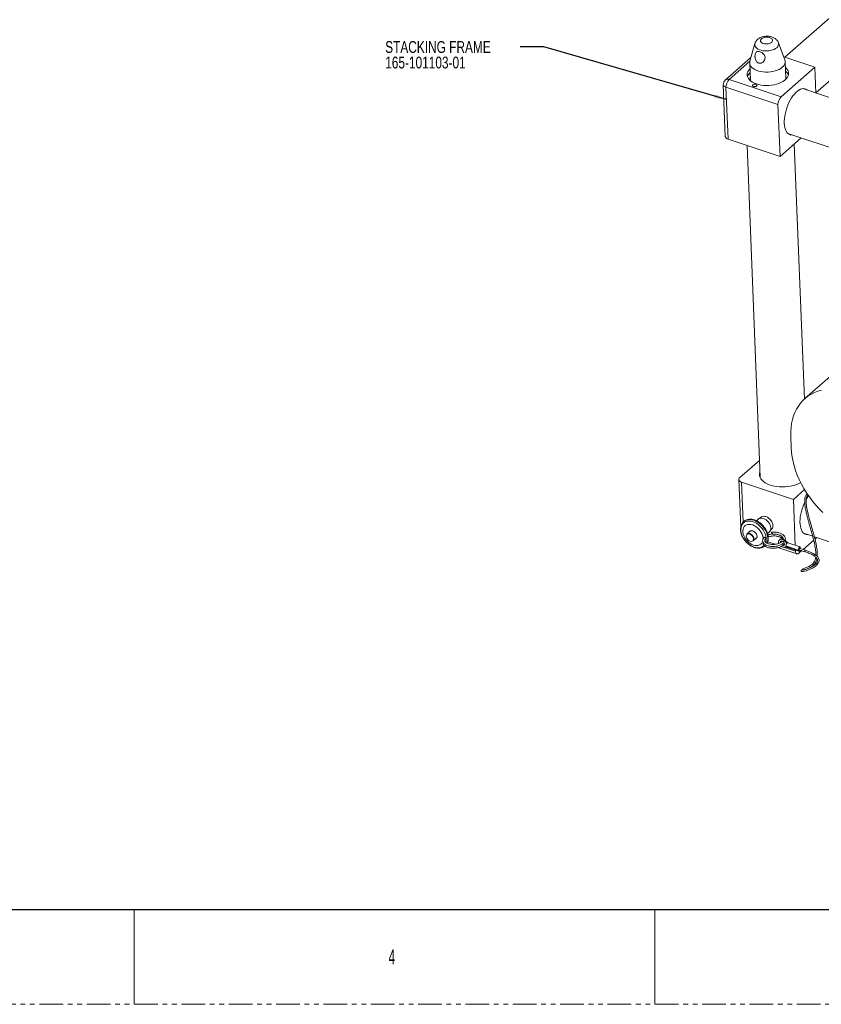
# Model space of a CAD drawing. Header units: millimetres. Extents: x 0 to 1118, y 0 to 864.
# Tile 8 of 26: x 528 to 743, y 0 to 264. Entities that reach past the tile are written whole.
import ezdxf

# ---------------------------------------------------------------- set-up
doc = ezdxf.new("R2010")
doc.units = ezdxf.units.MM
doc.linetypes.add('PHANTOM', pattern=[12.7, 6.35, -1.27, 1.27, -1.27, 1.27, -1.27])
doc.styles.add('SLDTEXTSTYLE0', font='TXT', dxfattribs={"width": 0.6})
doc.styles.add('SLDTEXTSTYLE1', font='TXT', dxfattribs={"width": 0.75})
doc.dimstyles.new('SLDDIMSTYLE4', dxfattribs={"dimtxt": 0.18, "dimasz": 3.302, "dimexe": 0, "dimexo": 0.0625, "dimgap": 0, "dimtad": 0, "dimtih": 1, "dimtoh": 1, "dimdec": 0, "dimrnd": 1e-09, "dimzin": 0, "dimdsep": 46, "dimtxsty": 'Standard', "dimsah": 1, "dimcen": 0.09, "dimadec": 0, "dimazin": 0, "dimtfac": 3.302, "dimtdec": 0, "dimtofl": 0, "dimtmove": 0, "dimatfit": 3, "dimfxl": 1, "dimfrac": 2, "dimtolj": 1, "dimtzin": 0, "dimarcsym": 0})

# ---------------------------------------------------------------- blocks, each defined once
blk = doc.blocks.new('SW_NOTE_32')
at = {"color": 0, "linetype": 'Continuous', "lineweight": 0, "char_height": 3.175, "attachment_point": 1, "style": 'SLDTEXTSTYLE1'}
for s, insert in [('STACKING FRAME', (-36.24, 1.55)), ('165-101103-01', (-36.24, -2.62))]:
    blk.add_mtext(s, dxfattribs=dict(at, insert=insert))

msp = doc.modelspace()

# ---------------------------------------------------------------- linework, layer by layer
at = {"color": 7, "linetype": 'Continuous', "lineweight": 15}
for p, q in [((870.7512, 374.4039), (733.3182, 254.1767)), ((741.7007, 244.6359), (879.1132, 364.8453)), ((725.3303, 257.8018), (723.9868, 253.066)), ((733.3533, 253.4336), (731.6427, 258.0496)), ((724.2651, 254.0471), (717.3921, 248.0345)), ((741.4323, 251.472), (733.0441, 254.268)), ((723.9295, 252.5966), (724.1098, 248.0042)), ((741.4323, 251.472), (732.334, 243.5128)), ((733.6275, 248.3778), (733.4472, 252.9702)), ((741.7039, 244.5533), (741.4323, 251.472)), ((716.8511, 246.7774), (717.3959, 232.8968)), ((724.989, 246.2777), (724.9643, 246.2609)), ((725.6137, 246.2864), (725.5878, 246.3012)), ((872.2317, 201.0452), (738.1996, 245.7214)), ((738.2663, 245.6991), (738.2374, 245.7237)), ((731.5191, 241.432), (732.064, 227.5514)), ((734.1836, 233.673), (868.2436, 188.9876)), ((734.2125, 233.6485), (734.2503, 233.6508)), ((732.064, 227.5514), (718.1154, 232.2008)), ((723.2081, 230.5032), (726.7031, 141.4676)), ((732.064, 227.5514), (737.7159, 232.4957)), ((738.5905, 162.4171), (735.9019, 230.9088)), ((774.9518, 194.2289), (738.7428, 162.5531)), ((734.9678, 152.548), (735.0986, 149.2158)), ((726.527, 145.9521), (721.2667, 141.3504)), ((721.0093, 140.8451), (721.5126, 128.0232)), ((721.7288, 140.1491), (735.6774, 135.4997)), ((726.6899, 141.8023), (726.6444, 141.6329)), ((738.6607, 138.1095), (735.6774, 135.4997)), ((735.6774, 135.4997), (736.1616, 123.1638)), ((722.377, 129.5884), (722.312, 129.5316)), ((726.1667, 130.1775), (725.713, 129.7806)), ((727.0751, 130.7785), (726.292, 130.2721)), ((728.988, 130.501), (728.9787, 130.5077)), ((729.8729, 129.4855), (729.8675, 129.4957)), ((724.0687, 126.9638), (723.217, 126.2187)), ((723.9394, 126.8507), (724.0363, 126.976)), ((724.0363, 126.976), (724.1186, 127.0446)), ((729.2822, 126.8541), (729.8882, 127.5628)), ((723.1889, 126.1925), (723.217, 126.2187)), ((724.8559, 124.3452), (725.7076, 125.0903)), ((727.5441, 124.8703), (727.5182, 124.9026)), ((728.7181, 126.3455), (729.1718, 126.7424)), ((732.0766, 124.7946), (731.8945, 124.6354)), ((733.9208, 123.7309), (733.1528, 124.4234)), ((734.1733, 123.8266), (733.3348, 124.5827)), ((741.0948, 124.5137), (738.2701, 122.0427)), ((738.3938, 126.4182), (740.8268, 125.6073)), ((738.4604, 126.396), (738.4226, 126.3937)), ((741.2772, 125.4572), (869.5426, 82.7032)), ((741.926, 125.2409), (741.4336, 124.8101)), ((731.5213, 122.5599), (736.5871, 120.8713)), ((733.2198, 122.7165), (733.6719, 122.835)), ((733.6471, 123.0025), (736.9695, 121.8951)), ((733.6825, 122.9907), (733.6488, 122.9612)), ((736.9711, 121.8537), (733.6488, 122.9612)), ((733.7845, 122.7012), (737.1068, 121.5938)), ((737.4833, 122.7233), (734.161, 123.8307)), ((736.2115, 121.8922), (736.2222, 121.619)), ((736.9695, 121.8951), (737.1323, 122.0375)), ((737.1339, 121.9962), (736.9711, 121.8537)), ((737.1339, 121.9962), (737.0985, 122.008)), ((737.9239, 121.7398), (737.141, 121.0549)), ((737.2323, 121.9703), (738.7477, 121.4651)), ((738.8732, 121.8417), (737.3578, 122.3468)), ((737.5139, 122.2948), (737.4973, 122.7177))]:
    msp.add_line(p, q, dxfattribs=at)
at = {"color": 9, "linetype": 'Continuous', "lineweight": 0}
for p, q in [((723.9854, 253.0611), (718.3854, 248.1622)), ((731.5191, 241.432), (717.5705, 246.0814)), ((717.5705, 246.0814), (718.1154, 232.2008)), ((718.3854, 248.1622), (732.334, 243.5128)), ((721.7288, 140.1491), (722.1522, 129.3629)), ((733.1528, 124.4234), (733.3348, 124.5827)), ((728.7627, 124.1055), (730.7418, 123.4458)), ((732.3911, 122.896), (732.4343, 122.8816)), ((732.9974, 122.694), (736.2222, 121.619))]:
    msp.add_line(p, q, dxfattribs=at)
at = {"color": 7, "linetype": 'Continuous', "lineweight": 30}
msp.add_line((12.7, 25.4), (1104.9, 25.4), dxfattribs=at)
at = {"color": 7, "linetype": 'Continuous', "lineweight": 0}
for p, q in [((558.8, 25.4), (558.8, 0)), ((698.5, 25.4), (698.5, 0))]:
    msp.add_line(p, q, dxfattribs=at)
at = {"color": 7, "linetype": 'PHANTOM', "lineweight": 0}
msp.add_line((0, 0), (1117.6, 0), dxfattribs=at)
at = {"color": 9, "linetype": 'Continuous', "lineweight": 0, "flags": 128}
for points in [[(729.8323, 258.1571), (730.0018, 258.3501), (730.0882, 258.5573), (730.0867, 258.7677), (729.9975, 258.9698), (729.8255, 259.1527), (729.5797, 259.3067), (729.2736, 259.4233), (728.9236, 259.4964), (728.5485, 259.5219), (728.1687, 259.4985), (727.8045, 259.4275), (727.4757, 259.3126), (727.1999, 259.1601), (726.992, 258.9782), (726.8632, 258.7768), (726.8204, 258.5665), (726.866, 258.3589), (726.9975, 258.1651), (727.2079, 257.9955), (727.4857, 257.8593), (727.816, 257.7638), (728.181, 257.7141), (728.561, 257.7131), (728.9355, 257.7606), (729.2844, 257.8542), (729.5888, 257.9888), (729.8323, 258.1571)], [(731.6427, 258.0496), (731.6956, 257.8463), (731.696, 257.5534), (731.6091, 257.2621), (731.4375, 256.9803), (731.1857, 256.7158), (730.8606, 256.4756), (730.471, 256.2665), (730.0277, 256.094), (729.5427, 255.9629), (729.0292, 255.8768), (728.5012, 255.838), (727.9732, 255.8476), (727.4595, 255.9053), (726.9742, 256.0095), (726.5304, 256.1574), (726.1404, 256.345), (725.8146, 256.5671), (725.5621, 256.8177), (725.3897, 257.0899), (725.3021, 257.3764), (725.3018, 257.6693), (725.3303, 257.8018)], [(724.8287, 129.4844), (724.3221, 129.6158), (723.8297, 129.6686), (723.3627, 129.6415), (722.9313, 129.535), (722.5453, 129.3516), (722.2133, 129.0954), (721.9427, 128.7722), (721.7396, 128.389), (721.6084, 127.9545), (721.5521, 127.4784), (721.572, 126.9713), (721.6676, 126.4446), (721.8369, 125.9099), (722.0759, 125.3794), (722.3794, 124.8647), (722.7406, 124.3775), (723.1514, 123.9285), (723.6026, 123.5279), (724.0842, 123.1845), (724.5855, 122.9061), (725.0951, 122.6988), (725.6018, 122.5673), (726.0941, 122.5146), (726.5612, 122.5417), (726.9925, 122.6482), (727.3785, 122.8315), (727.7105, 123.0877), (727.8058, 123.186)], [(722.3092, 129.5292), (722.3309, 129.5479), (722.6826, 129.7901), (723.0849, 129.9607), (723.5295, 130.0562), (724.0075, 130.0745), (724.509, 130.0154), (725.0238, 129.88), (725.5416, 129.6712), (726.0517, 129.3931), (726.5438, 129.0514), (727.0078, 128.6531), (727.4343, 128.2063), (727.8146, 127.7201), (728.141, 127.2043), (728.4068, 126.6695), (728.6067, 126.1266), (728.7365, 125.5865), (728.7935, 125.0604), (728.7768, 124.5589), (728.6865, 124.0923), (728.564, 123.7538)], [(728.5954, 123.7388), (728.7515, 124.1491), (728.8418, 124.6158), (728.8585, 125.1173), (728.8014, 125.6434), (728.6716, 126.1834), (728.4718, 126.7263), (728.206, 127.2611), (727.8796, 127.7769), (727.4993, 128.2631), (727.0727, 128.71), (726.6087, 129.1083), (726.1167, 129.4499), (725.6066, 129.728), (725.0888, 129.9369), (724.5739, 130.0722), (724.0724, 130.1313), (723.5945, 130.113), (723.1499, 130.0176), (722.7476, 129.847), (722.4063, 129.6136)], [(728.2503, 123.9771), (728.3155, 124.2287), (728.3717, 124.7048), (728.3518, 125.2119), (728.2562, 125.7386), (728.087, 126.2732), (727.8479, 126.8038), (727.5445, 127.3185), (727.1833, 127.8057), (726.7725, 128.2547), (726.3212, 128.6553), (725.8396, 128.9987), (725.3384, 129.2771), (724.8287, 129.4844)], [(723.2018, 126.0773), (723.0755, 125.8858), (723.0228, 125.6416), (723.048, 125.3646), (723.1492, 125.0772), (723.3179, 124.8028), (723.5407, 124.5634), (723.7994, 124.3786), (724.0731, 124.2633), (724.3397, 124.2269), (724.5774, 124.2722), (724.7671, 124.3956), (724.8934, 124.5872), (724.9461, 124.8314), (724.9209, 125.1084), (724.8198, 125.3957), (724.651, 125.6702), (724.4282, 125.9095), (724.1695, 126.0943), (723.8958, 126.2097), (723.6292, 126.2461), (723.3915, 126.2008), (723.2018, 126.0773)], [(723.217, 126.2187), (723.3842, 126.3221), (723.6279, 126.3745), (723.9018, 126.3459), (724.1858, 126.2384), (724.4587, 126.06), (724.7002, 125.8239), (724.8926, 125.5475), (725.0214, 125.2515), (725.0772, 124.9578), (725.0558, 124.688), (724.9588, 124.4624), (724.8559, 124.3452)]]:
    msp.add_lwpolyline(points, dxfattribs=at)
at = {"color": 7, "linetype": 'Continuous', "lineweight": 15, "flags": 128}
for points in [[(723.9894, 251.0719), (723.9621, 251.0448), (723.6563, 250.6885), (723.4318, 250.316), (723.2921, 249.9331), (723.2394, 249.546), (723.2746, 249.1606), (723.3972, 248.7831), (723.6051, 248.4194), (723.8951, 248.0752), (724.2626, 247.7561), (724.7019, 247.4669), (725.2059, 247.2124), (725.7669, 246.9964)], [(723.9868, 253.066), (723.9308, 252.7368), (723.9546, 252.3785), (724.0666, 252.0278), (724.2647, 251.6912), (724.5452, 251.3749), (724.9029, 251.0848), (725.3311, 250.8264), (725.8219, 250.6044), (726.366, 250.423), (726.9534, 250.2856), (727.5731, 250.1948), (728.2136, 250.1521), (728.863, 250.1585), (729.509, 250.2137), (730.1398, 250.3168), (730.7436, 250.4659), (731.3091, 250.6581), (731.8257, 250.89), (732.2839, 251.1571), (732.6752, 251.4545), (732.9921, 251.7766), (733.2289, 252.1175), (733.3812, 252.4708), (733.4459, 252.8299), (733.4221, 253.1882), (733.3533, 253.4336)], [(725.7669, 246.9964), (726.3758, 246.8224), (727.0231, 246.6932), (727.6986, 246.6107), (728.3917, 246.5764), (729.0914, 246.5906), (729.7867, 246.6533), (730.4665, 246.7633), (731.1203, 246.9191), (731.7377, 247.118), (732.3089, 247.357), (732.8249, 247.6324), (733.2776, 247.9397), (733.6599, 248.2741), (733.9657, 248.6304), (734.1902, 249.0029), (734.3299, 249.3857), (734.3826, 249.7729), (734.3474, 250.1583), (734.2248, 250.5358), (734.0169, 250.8995), (733.7269, 251.2436), (733.5071, 251.4455)], [(725.8007, 246.3939), (725.8914, 246.5214), (725.8887, 246.6561), (725.793, 246.7774), (725.6187, 246.8668), (725.3925, 246.9108), (725.1488, 246.9027), (724.9247, 246.8436), (724.7543, 246.7427), (724.6635, 246.6152), (724.6662, 246.4805), (724.762, 246.3592), (724.9362, 246.2697), (725.1624, 246.2257), (725.4061, 246.2339), (725.6302, 246.2929), (725.8007, 246.3939)], [(739.3127, 245.3503), (739.0191, 245.5541), (738.6885, 245.6817), (738.3316, 245.7259), (737.9534, 245.686), (737.5589, 245.5626), (737.1533, 245.3574), (736.7423, 245.0732), (736.3314, 244.7137), (735.9262, 244.2839), (735.532, 243.7895), (735.1543, 243.2373), (734.7981, 242.6347), (734.4683, 241.9899), (734.1694, 241.3116), (733.9053, 240.6089), (733.6796, 239.8914), (733.4955, 239.1688), (733.3553, 238.4507), (733.2611, 237.7471), (733.2139, 237.0673), (733.2146, 236.4205), (733.2631, 235.8156), (733.3587, 235.2606), (733.5001, 234.7632), (733.6854, 234.3299), (733.9122, 233.9668), (734.1773, 233.6786), (734.4772, 233.4693), (734.8078, 233.3417), (735.1646, 233.2975), (735.2967, 233.302)], [(743.2116, 164.8411), (742.2528, 164.5606), (741.3385, 164.2033), (740.4726, 163.7709), (739.6589, 163.2652), (738.9008, 162.6884), (738.2016, 162.0429), (737.5643, 161.3316), (736.9916, 160.5573), (736.4859, 159.7235), (736.0495, 158.8338), (735.6842, 157.8919), (735.3915, 156.9019), (735.1728, 155.8679), (735.0289, 154.7946), (734.9604, 153.6863), (734.9678, 152.548)], [(735.0986, 149.2158), (735.1816, 148.0522), (735.34, 146.8684), (735.5731, 145.6693), (735.8799, 144.4602), (736.2591, 143.2462), (736.709, 142.0326), (737.2278, 140.8245), (737.8132, 139.627), (738.4627, 138.4454), (739.1735, 137.2846), (739.9426, 136.1497), (740.7666, 135.0456), (741.6421, 133.9768), (742.5654, 132.9481), (743.5323, 131.9638)], [(726.649, 142.8436), (726.5943, 142.631), (726.5534, 142.2147), (726.6, 141.8009), (726.7334, 141.3954), (726.9519, 141.0034), (727.2524, 140.6305), (727.631, 140.2815), (728.0824, 139.9612), (728.6006, 139.674), (729.1786, 139.4237), (729.8086, 139.2137), (730.482, 139.0469), (731.1898, 138.9255), (731.9223, 138.8511), (732.6697, 138.8248), (733.4218, 138.8469), (734.1685, 138.9171), (734.8997, 139.0344), (735.6055, 139.1974), (736.2763, 139.4037), (736.9032, 139.6506), (737.4775, 139.9347), (737.6163, 140.0137)], [(721.2667, 141.3504), (721.1231, 141.1939), (721.0361, 141.0264), (721.0091, 140.8544), (721.043, 140.6844), (721.1366, 140.523), (721.2862, 140.3763), (721.4862, 140.2501), (721.7288, 140.1491)], [(739.5068, 126.0472), (739.1934, 126.0543), (738.8491, 126.1403), (738.5333, 126.3091), (738.2504, 126.5582), (738.004, 126.8845), (737.7976, 127.2833), (737.6339, 127.7495), (737.5152, 128.2766), (737.4431, 128.8575), (737.4185, 129.4844), (737.4417, 130.1488), (737.5125, 130.8417), (737.63, 131.5538), (737.7924, 132.2753), (737.9976, 132.9966), (738.2429, 133.7079), (738.5249, 134.3996), (738.682, 134.7426)], [(722.4063, 129.6136), (722.3959, 129.6047), (722.377, 129.5884)], [(729.1718, 126.7424), (729.2991, 126.8743), (729.4627, 127.1442), (729.5574, 127.4646), (729.5796, 127.8232), (729.5283, 128.2063), (729.4056, 128.5992), (729.2162, 128.9867), (728.9673, 129.3539), (728.6685, 129.6868), (728.3313, 129.9726), (727.9687, 130.2002), (727.5946, 130.361), (727.2234, 130.4487), (726.8692, 130.46), (726.5459, 130.3944), (726.2657, 130.2545), (726.1667, 130.1775)], [(729.8882, 127.5628), (730.0153, 127.7481), (730.1283, 128.0454), (730.1693, 128.3847), (730.1367, 128.7523), (730.0318, 129.133), (729.8589, 129.5113), (729.6251, 129.8717), (729.3399, 130.1994), (729.015, 130.481), (728.6638, 130.705), (728.3005, 130.8622)], [(727.5022, 125.1939), (727.422, 125.6607), (727.269, 126.1354), (727.0473, 126.6049), (726.7631, 127.0561), (726.4244, 127.4766), (726.0405, 127.8546), (725.6221, 128.1796), (725.1808, 128.4427), (724.7288, 128.6365), (724.2787, 128.7557), (723.843, 128.7969), (723.4338, 128.759), (723.0625, 128.643), (722.7393, 128.4523), (722.4732, 128.1919), (722.2717, 127.8693), (722.1402, 127.4933), (722.0825, 127.0744), (722.1002, 126.6242), (722.1927, 126.1552), (722.3576, 125.6805), (722.5901, 125.2131), (722.884, 124.7662), (723.2309, 124.352), (723.6213, 123.9821), (724.0444, 123.6668), (724.4884, 123.4148), (724.9409, 123.2331), (725.3894, 123.1268), (725.8215, 123.0987), (726.2252, 123.1498), (726.5892, 123.2785), (726.9035, 123.4813), (727.1592, 123.7525), (727.3495, 124.0847), (727.4401, 124.3463)], [(723.7296, 126.6672), (723.8086, 126.8251), (723.9769, 126.996), (724.2012, 127.0955), (724.4661, 127.1167), (724.7535, 127.0583), (725.0439, 126.9241), (725.3175, 126.7234), (725.5556, 126.4698), (725.7421, 126.1806), (725.8641, 125.8755), (725.9134, 125.5753), (725.8867, 125.3005), (725.7857, 125.0697), (725.6173, 124.8988), (725.393, 124.7993), (725.3686, 124.7937)], [(725.183, 126.8321), (725.0554, 126.916), (724.7719, 127.047), (724.4913, 127.1041), (724.2327, 127.0833), (724.0138, 126.9862), (723.8494, 126.8194), (723.7974, 126.7265)], [(724.0048, 126.9799), (723.9404, 126.899), (723.8884, 126.8061)], [(724.3498, 127.1027), (724.2359, 127.0671), (724.0687, 126.9638)], [(725.4363, 124.853), (725.6151, 124.9389), (725.7795, 125.1058), (725.8781, 125.331), (725.9042, 125.5993), (725.856, 125.8924), (725.7369, 126.1902), (725.7252, 126.2123)], [(725.5273, 124.9326), (725.7061, 125.0186), (725.7151, 125.0249)], [(725.7944, 125.129), (725.6817, 125.0326), (725.5784, 124.9772)], [(725.7076, 125.0903), (725.8105, 125.2074), (725.8827, 125.3505)], [(729.8839, 126.1769), (729.905, 126.1379), (729.9215, 126.1398), (729.9309, 126.1824), (729.9317, 126.2592), (729.9239, 126.3585), (729.9087, 126.4652), (729.8883, 126.5631), (729.8658, 126.6371), (729.8448, 126.6762), (729.8283, 126.6743), (729.8189, 126.6316), (729.818, 126.5548), (729.8258, 126.4555), (729.8411, 126.3488), (729.8615, 126.251), (729.8839, 126.1769)], [(733.1528, 124.4234), (732.8911, 124.6159), (732.6128, 124.7397), (732.3396, 124.7851), (732.093, 124.7487), (731.8922, 124.6333), (731.7529, 124.4479), (731.6861, 124.207), (731.697, 123.9295), (731.7621, 123.6935)], [(733.3348, 124.5827), (733.0731, 124.7751), (732.7948, 124.8989), (732.5216, 124.9444), (732.275, 124.908), (732.0766, 124.7946)], [(733.254, 123.5474), (733.207, 123.7673), (733.0887, 123.9833), (732.9149, 124.1664), (732.7092, 124.2918), (732.4994, 124.3426), (732.3137, 124.3119), (732.1773, 124.2039), (732.1086, 124.0331), (732.1111, 123.8531)], [(733.2071, 123.3186), (733.1372, 123.3003), (732.9784, 123.3018)], [(734.161, 123.8307), (734.0958, 123.8361), (734.0069, 123.8018), (733.9153, 123.7252), (733.8283, 123.6121), (733.7527, 123.4716), (733.6945, 123.3149), (733.6584, 123.1543), (733.6471, 123.0025)], [(733.6488, 122.9612), (733.6708, 122.8385), (733.7167, 122.7496), (733.7829, 122.7017), (733.7845, 122.7012)], [(736.2222, 121.619), (736.249, 121.3756), (736.3081, 121.1707), (736.3972, 121.0121), (736.5128, 120.906), (736.6506, 120.8565), (736.8053, 120.8654), (736.9709, 120.9323), (737.141, 121.0549)], [(737.4973, 122.7177), (737.4181, 122.7287), (737.3293, 122.6944), (737.2377, 122.6177), (737.1506, 122.5047), (737.075, 122.3642), (737.0169, 122.2075), (736.9807, 122.0468), (736.9695, 121.8951)], [(736.9711, 121.8537), (736.9931, 121.7311), (737.039, 121.6422), (737.1053, 121.5943), (737.1865, 121.591), (737.2763, 121.6327), (737.3677, 121.716), (737.4532, 121.8344), (737.4828, 121.8868)], [(737.4568, 122.3138), (737.4523, 122.348), (737.4225, 122.4173), (737.3719, 122.4442), (737.3087, 122.4243), (737.2432, 122.3608), (737.1863, 122.2641), (737.1472, 122.1501), (737.1323, 122.0375)], [(737.1339, 121.9962), (737.1563, 121.9162), (737.2015, 121.8759), (737.262, 121.882), (737.328, 121.9335), (737.3313, 121.9373)], [(737.2323, 121.9703), (737.223, 121.9746), (737.1974, 122.0077), (737.1867, 122.0637), (737.1925, 122.1342), (737.2139, 122.2084), (737.2476, 122.275), (737.2886, 122.3238), (737.3305, 122.3475), (737.3578, 122.3468)], [(741.6322, 120.02), (741.6095, 119.8059), (741.4958, 119.3158), (741.3134, 118.8766), (741.0569, 118.4847), (740.7374, 118.1406), (740.2403, 117.7626), (739.7587, 117.4952), (739.3899, 117.3188), (739.1036, 117.1906), (738.7331, 117.0366), (738.3023, 116.8475), (738.0514, 116.7149), (737.8807, 116.5997), (737.772, 116.4769), (737.7568, 116.2803), (737.871, 116.1609), (738.0585, 116.127), (738.3177, 116.1511), (738.6443, 116.2213), (739.0352, 116.3321), (739.4745, 116.4808), (740.4496, 116.8952), (740.9613, 117.1687), (741.4799, 117.5062), (741.9744, 117.9297), (742.3246, 118.3791), (742.4924, 118.773), (742.5324, 119.0067), (742.5243, 119.2735), (742.3709, 119.7338), (742.1665, 120.0382), (741.9892, 120.233), (741.7209, 120.4699), (741.3283, 120.7506), (740.9254, 120.99), (740.3995, 121.2484), (739.7205, 121.5233), (738.8752, 121.8409), (738.8752, 121.8409)], [(738.7477, 121.4651), (738.7384, 121.4695), (738.7128, 121.5026), (738.7021, 121.5586), (738.7079, 121.6291), (738.7293, 121.7033), (738.763, 121.7698), (738.804, 121.8187), (738.8459, 121.8424), (738.8752, 121.8409)]]:
    msp.add_lwpolyline(points, dxfattribs=at)
at = {"color": 7, "linetype": 'Continuous', "lineweight": 15}
for centre, radius, start, end in [((725.7886, 248.168), 2.5614, 133.352302, 162.851373), ((725.5486, 248.4871), 1.5184, 165.843753, 206.301348), ((732.0214, 248.4688), 2.4649, 21.053104, 51.734944), ((732.1571, 248.7464), 1.5167, 338.170366, 18.676256), ((718.4373, 246.8397), 1.5875, 131.179633, 182.247931), ((725.3086, 245.7751), 0.5942, 59.274017, 125.221844), ((725.3078, 245.7967), 0.5583, 59.549636, 124.946225), ((734.4052, 241.5017), 2.8869, 135.842657, 181.382489), ((718.2635, 233.0737), 0.8854, 191.522919, 260.37188), ((748.0265, 130.4658), 10.2696, 144.110256, 150.266405), ((727.7742, 129.5543), 1.4098, 68.078897, 119.731676), ((727.2166, 128.064), 3.0128, 28.372197, 53.987069), ((727.7867, 125.0547), 0.3167, 153.920343, 210.575519), ((727.8043, 125.0626), 0.2904, 155.596204, 208.899657), ((732.8142, 124.1012), 0.5293, 155.687594, 194.797274), ((727.7293, 123.6894), 0.236, 124.868701, 196.29171), ((733.024, 123.7362), 1.0383, 235.389481, 280.868158), ((732.8831, 123.5055), 0.3733, 256.209005, 6.443366)]:
    msp.add_arc(centre, radius, start, end, dxfattribs=at)
at = {"color": 9, "linetype": 'Continuous', "lineweight": 0}
for centre, radius, start, end in [((717.7186, 246.9543), 0.8854, 191.522919, 260.37188), ((717.9963, 247.2614), 0.9813, 66.637552, 128.005894), ((720.4566, 246.1511), 2.8869, 135.842657, 181.382489)]:
    msp.add_arc(centre, radius, start, end, dxfattribs=at)
at = {"color": 7, "linetype": 'Continuous', "lineweight": 15}
for points, knots in [([(731.6359, 258.058), (731.6321, 258.0713), (731.5923, 258.2105), (731.453, 258.4518), (731.2232, 258.77), (730.9334, 259.0486), (730.5934, 259.29), (730.2005, 259.4911), (729.7584, 259.6468), (729.2779, 259.7508), (728.7748, 259.7991), (728.2635, 259.7908), (727.7541, 259.7256), (727.254, 259.6013), (726.7895, 259.4201), (726.3762, 259.1886), (726.0272, 258.9185), (725.737, 258.612), (725.5158, 258.2727), (725.383, 258.0036), (725.3474, 257.8451), (725.3408, 257.8154)], [0, 0, 0, 0, 0.00539882, 0.05652106, 0.10770594, 0.15997313, 0.21436274, 0.27168234, 0.33194813, 0.39401597, 0.45625741, 0.51847128, 0.58114316, 0.64486537, 0.71046021, 0.77078675, 0.82865127, 0.88370046, 0.93659512, 0.98810917, 1, 1, 1, 1]), ([(725.3479, 254.4159), (725.359, 254.5867), (725.3815, 254.9291), (725.5346, 255.3423), (725.7654, 255.6154), (726.0787, 255.7442), (726.477, 255.7295), (726.9325, 255.5746), (727.3851, 255.299), (727.7722, 254.9193), (728.0213, 254.4575), (728.0871, 253.9648), (727.9837, 253.4831), (727.7196, 253.0292), (727.2991, 252.6621), (726.7851, 252.4873), (726.304, 252.551), (725.9273, 252.7841), (725.6405, 253.138), (725.4356, 253.6134), (725.3529, 254.0644), (725.349, 254.3384), (725.3479, 254.4159)], [0, 0, 0, 0, 0.05097381, 0.1021227, 0.14999211, 0.19899953, 0.25093981, 0.30286416, 0.35390892, 0.40583853, 0.45776163, 0.50650666, 0.55455639, 0.60779404, 0.66798553, 0.72827826, 0.77984539, 0.824506, 0.8692971, 0.91945024, 0.97721005, 1, 1, 1, 1]), ([(739.3786, 137.0911), (739.2966, 137.0091), (739.1392, 136.8516), (738.9017, 136.4463), (738.7243, 135.8507), (738.6647, 135.084), (738.7096, 134.0742), (738.8927, 132.9022), (739.1603, 131.6918), (739.423, 130.6593), (739.6933, 129.6647), (740.0101, 128.5421), (740.4138, 127.1277), (740.8617, 125.5131), (741.2893, 123.7885), (741.5703, 122.2598), (741.684, 121.1678), (741.6714, 120.6403), (741.6682, 120.5076)], [0, 0, 0, 0, 0.02617069, 0.05024381, 0.09521375, 0.13909133, 0.18294791, 0.26784687, 0.34145312, 0.39714856, 0.45278503, 0.52082883, 0.60054208, 0.70987166, 0.81369566, 0.9090119, 0.97710927, 1, 1, 1, 1]), ([(742.0397, 120.1776), (742.0552, 120.4942), (742.0898, 121.2), (741.9391, 122.455), (741.6607, 123.9453), (741.2445, 125.6251), (740.8305, 127.1157), (740.4751, 128.3559), (740.2106, 129.2835), (739.9847, 130.0963), (739.7859, 130.8413), (739.6009, 131.5736), (739.415, 132.3744), (739.2379, 133.2596), (739.1103, 134.1414), (739.0607, 134.9669), (739.0993, 135.6929), (739.2478, 136.2387), (739.426, 136.5674), (739.5342, 136.6774), (739.5781, 136.7221)], [0, 0, 0, 0, 0.05499731, 0.12261499, 0.21642704, 0.31802547, 0.42477377, 0.48836078, 0.54534183, 0.59488362, 0.63696783, 0.68074804, 0.7270564, 0.78019638, 0.8372049, 0.88046955, 0.92256171, 0.96365792, 0.98523065, 1, 1, 1, 1]), ([(722.3092, 129.5287), (722.3082, 129.5279), (722.1929, 129.4444), (722.0101, 129.2223), (721.7728, 128.8668), (721.604, 128.4587), (721.4982, 128.0139), (721.4593, 127.5362), (721.4881, 127.0343), (721.5846, 126.5174), (721.747, 125.9954), (721.9719, 125.4783), (722.255, 124.9757), (722.5909, 124.4967), (722.9733, 124.0497), (723.3957, 123.6428), (723.8506, 123.283), (724.3303, 122.9783), (724.7734, 122.7562), (725.0549, 122.6546), (725.1688, 122.6135)], [0, 0, 0, 0, 0.0005074, 0.05841506, 0.11621085, 0.17427584, 0.23293349, 0.29228637, 0.35223803, 0.41259241, 0.47315688, 0.53378826, 0.59441383, 0.6550243, 0.71563523, 0.77627483, 0.83696615, 0.89773922, 0.95861596, 1, 1, 1, 1]), ([(728.6056, 123.7348), (728.6146, 123.7492), (728.7, 123.885), (728.8027, 124.1856), (728.9062, 124.631), (728.9367, 125.1126), (728.901, 125.6162), (728.7973, 126.1342), (728.6282, 126.6562), (728.3968, 127.1722), (728.1078, 127.6727), (727.7667, 128.1487), (727.3797, 128.5917), (726.9535, 128.994), (726.4956, 129.3482), (726.0138, 129.6476), (725.5161, 129.8866), (725.0112, 130.06), (724.508, 130.1637), (724.0162, 130.1943), (723.5457, 130.151), (723.1084, 130.0326), (722.7232, 129.8571), (722.5109, 129.6905), (722.4121, 129.6131)], [0, 0, 0, 0, 0.00544389, 0.0514351, 0.09791262, 0.14493865, 0.19242421, 0.24021102, 0.28815028, 0.33613278, 0.38410859, 0.43207303, 0.48003986, 0.52803204, 0.576067, 0.62416899, 0.67235405, 0.72061925, 0.76891252, 0.81711118, 0.86503426, 0.91247141, 0.95927794, 1, 1, 1, 1]), ([(727.76, 125.313), (727.7113, 125.2548), (727.586, 125.105), (727.4498, 124.8284), (727.3892, 124.4936), (727.441, 124.153), (727.6008, 123.8361), (727.8438, 123.5659), (728.1549, 123.3366), (728.5412, 123.1406), (729.006, 122.9869), (729.5253, 122.8883), (730.0511, 122.8493), (730.5569, 122.8617), (731.0411, 122.9175), (731.5146, 123.017), (731.9791, 123.166), (732.4202, 123.3698), (732.8171, 123.6207), (733.0175, 123.8244), (733.117, 123.9256)], [0, 0, 0, 0, 0.03462125, 0.0891431, 0.14687771, 0.20569247, 0.26400838, 0.31999074, 0.37372533, 0.42970665, 0.49126402, 0.55311366, 0.61087511, 0.66451047, 0.7162315, 0.76787067, 0.82276028, 0.8806587, 0.94071616, 1, 1, 1, 1]), ([(727.5022, 125.1939), (727.5024, 125.1927), (727.5027, 125.1901), (727.5039, 125.1869), (727.5056, 125.1847), (727.5067, 125.184), (727.5072, 125.1837)], [0, 0, 0, 0, 0.34702293, 0.69635285, 0.87083609, 1, 1, 1, 1]), ([(727.5072, 125.1837), (727.5173, 125.198), (727.5471, 125.2402), (727.6237, 125.2947), (727.7408, 125.3312), (727.8774, 125.3309), (728.0157, 125.29), (728.1352, 125.2126), (728.2191, 125.1116), (728.2542, 125.0167), (728.2592, 124.9263), (728.2361, 124.8417), (728.1704, 124.7637), (728.0935, 124.7153), (728.0358, 124.7067), (728.0171, 124.7039)], [0, 0, 0, 0, 0.041832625, 0.123910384, 0.211525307, 0.304225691, 0.3992012, 0.492647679, 0.581804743, 0.666162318, 0.713645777, 0.795181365, 0.876596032, 0.959981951, 1, 1, 1, 1]), ([(727.5398, 125.1826), (727.5396, 125.1824), (727.5382, 125.1813), (727.5342, 125.1792), (727.5267, 125.1781), (727.5169, 125.1793), (727.5104, 125.1822), (727.5072, 125.1837)], [0, 0, 0, 0, 0.03196062, 0.20507083, 0.4705303, 0.73525113, 1, 1, 1, 1]), ([(727.5182, 124.9026), (727.5177, 124.9024), (727.5164, 124.9018), (727.5149, 124.8995), (727.5141, 124.8967), (727.514, 124.8945), (727.514, 124.8936)], [0, 0, 0, 0, 0.15789795, 0.367391, 0.7554633, 1, 1, 1, 1]), ([(727.5182, 124.9026), (727.5213, 124.9038), (727.5276, 124.9062), (727.5372, 124.9116), (727.5445, 124.9169), (727.5484, 124.9205), (727.5498, 124.922), (727.55, 124.9223)], [0, 0, 0, 0, 0.26474887, 0.5294697, 0.79492917, 0.96803938, 1, 1, 1, 1]), ([(727.76, 125.313), (727.7589, 125.313), (727.718, 125.3126), (727.6483, 125.2817), (727.5767, 125.2338), (727.5489, 125.1952), (727.5398, 125.1826)], [0, 0, 0, 0, 0.01139547, 0.42564487, 0.81216474, 1, 1, 1, 1]), ([(732.6843, 124.2945), (732.6307, 124.2287), (732.5246, 124.0987), (732.2489, 123.913), (731.9175, 123.7388), (731.5097, 123.5887), (731.0546, 123.4789), (730.5729, 123.4156), (730.0798, 123.4003), (729.5951, 123.4368), (729.1574, 123.5207), (728.7961, 123.6374), (728.4392, 123.8065), (728.1849, 124.0008), (728.0337, 124.1993), (727.9695, 124.3505), (727.9547, 124.4966), (727.9788, 124.6425), (728.0507, 124.7948), (728.1422, 124.9231), (728.2115, 124.9854), (728.2347, 125.0063)], [0, 0, 0, 0, 0.05034333, 0.09948236, 0.15414012, 0.21335932, 0.27263002, 0.33139461, 0.39217438, 0.45392381, 0.51493088, 0.57034963, 0.61898681, 0.70559664, 0.75371558, 0.80532518, 0.85212223, 0.89265068, 0.94545469, 0.98172341, 1, 1, 1, 1]), ([(728.0411, 124.755), (728.0492, 124.7564), (728.0932, 124.7643), (728.1566, 124.8066), (728.2174, 124.8781), (728.2398, 124.9501), (728.2358, 124.9939), (728.2347, 125.0063)], [0, 0, 0, 0, 0.063862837, 0.345635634, 0.619641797, 0.893250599, 1, 1, 1, 1]), ([(729.854, 126.2176), (729.6666, 126.1879), (729.3087, 126.1311), (728.9645, 126.038), (728.8207, 125.9763), (728.8183, 125.9752)], [0, 0, 0, 0, 0.51942979, 0.99197989, 1, 1, 1, 1]), ([(728.904, 125.4176), (728.9114, 125.4211), (729.0481, 125.4866), (729.3899, 125.5848), (729.747, 125.6414), (729.9321, 125.6707)], [0, 0, 0, 0, 0.026746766, 0.49536474, 1, 1, 1, 1]), ([(733.4355, 124.4919), (733.4516, 124.5332), (733.5087, 124.6791), (733.5135, 124.9493), (733.4467, 125.2888), (733.2726, 125.6201), (733.0077, 125.916), (732.6852, 126.1564), (732.2879, 126.3694), (731.8554, 126.5271), (731.3792, 126.6394), (730.9159, 126.7038), (730.3872, 126.7288), (730.0241, 126.697), (729.8358, 126.6805)], [0, 0, 0, 0, 0.0327538, 0.11565835, 0.20092299, 0.29420805, 0.38857558, 0.47277274, 0.55132023, 0.66064578, 0.73163573, 0.81284672, 0.90299551, 1, 1, 1, 1]), ([(729.9139, 126.1336), (730.1062, 126.1491), (730.4779, 126.1792), (731.0136, 126.1404), (731.4739, 126.0575), (731.8462, 125.9462), (732.1317, 125.8266), (732.3868, 125.6881), (732.5943, 125.5362), (732.7606, 125.3661), (732.8757, 125.1942), (732.946, 125.0172), (732.9476, 124.8954), (732.9484, 124.8389)], [0, 0, 0, 0, 0.1252266, 0.24209028, 0.34750725, 0.43969415, 0.51801706, 0.5826529, 0.67712823, 0.7479006, 0.82951876, 0.92077018, 1, 1, 1, 1]), ([(729.9321, 125.6707), (730.1243, 125.6863), (730.496, 125.7163), (731.0318, 125.6776), (731.4921, 125.5946), (731.8645, 125.4833), (732.1497, 125.3637), (732.4057, 125.2253), (732.609, 125.0731), (732.7384, 124.9509), (732.7773, 124.8921), (732.7832, 124.8831)], [0, 0, 0, 0, 0.16460991, 0.31822679, 0.45679702, 0.57797636, 0.68093154, 0.76589512, 0.89008259, 0.98311262, 1, 1, 1, 1]), ([(733.5159, 124.4194), (733.5181, 124.4401), (733.5265, 124.5221), (733.5014, 124.6018), (733.4827, 124.6615)], [0, 0, 0, 0, 0.25258007, 1, 1, 1, 1]), ([(725.1688, 122.6135), (725.2588, 122.5855), (725.5168, 122.5052), (725.9413, 122.4264), (726.4309, 122.4029), (726.8986, 122.4543), (727.3319, 122.5802), (727.716, 122.7648), (727.9277, 122.938), (728.0279, 123.02)], [0, 0, 0, 0, 0.08443666, 0.2418584, 0.39917401, 0.5555188, 0.71020993, 0.86282001, 1, 1, 1, 1]), ([(727.511, 123.6265), (727.548, 123.5411), (727.6301, 123.3521), (727.8637, 123.1035), (728.1726, 122.8736), (728.5595, 122.6778), (729.0241, 122.524), (729.5435, 122.4255), (730.0693, 122.3865), (730.5751, 122.3988), (731.0592, 122.4546), (731.5329, 122.5541), (731.9967, 122.7034), (732.4404, 122.9062), (732.8315, 123.1637), (733.1063, 123.4017), (733.2098, 123.5638), (733.2396, 123.6106)], [0, 0, 0, 0, 0.05707566, 0.12628942, 0.19272413, 0.26193658, 0.33804299, 0.41451074, 0.48592406, 0.55223609, 0.61618134, 0.68002539, 0.74788812, 0.81947078, 0.89372276, 0.96937757, 1, 1, 1, 1]), ([(738.7455, 121.466), (739.0257, 121.3605), (739.5337, 121.1694), (740.2184, 120.9062), (740.7354, 120.6513), (741.1493, 120.4017), (741.4751, 120.1684), (741.7182, 119.9515), (741.9113, 119.7331), (742.0472, 119.5206), (742.1285, 119.2824), (742.1529, 119.0241), (742.0855, 118.7597), (741.9455, 118.5098), (741.7293, 118.2262), (741.3498, 117.8861), (740.841, 117.5483), (740.3268, 117.2703), (739.8294, 117.0424), (739.3556, 116.8555), (738.9208, 116.7079), (738.5406, 116.6004), (738.2543, 116.5373), (738.1054, 116.5186), (738.0964, 116.5056), (738.0929, 116.5005)], [0, 0, 0, 0, 0.08509837, 0.15428327, 0.20971811, 0.25403565, 0.29939215, 0.3325173, 0.3563307, 0.39328065, 0.41614939, 0.43983039, 0.47611309, 0.49407428, 0.51557287, 0.56641998, 0.61772868, 0.66756026, 0.71767644, 0.76734379, 0.81759694, 0.86873511, 0.91969518, 0.96842747, 1, 1, 1, 1]), ([(739.0799, 116.7657), (739.1157, 116.7812), (739.2453, 116.8373), (739.5067, 116.9384), (739.8853, 117.1038), (740.342, 117.3495), (740.8352, 117.6878), (741.2611, 118.0841), (741.583, 118.5182), (741.8036, 118.9678), (741.9293, 119.3429), (741.9639, 119.5677), (741.9711, 119.6142)], [0, 0, 0, 0, 0.03623322, 0.13087022, 0.23742615, 0.37415065, 0.52966921, 0.67637157, 0.77951065, 0.8783578, 0.97478711, 1, 1, 1, 1])]:
    msp.add_open_spline(points, degree=3, knots=knots, dxfattribs=at)

# ---------------------------------------------------------------- block references
at = {"color": 7, "linetype": 'Continuous', "lineweight": 0}
msp.add_blockref('SW_NOTE_32', (662.3961, 256.9353), dxfattribs=at)

# ---------------------------------------------------------------- texts
at = {"color": 7, "linetype": 'Continuous', "lineweight": 0, "insert": (627.0625, 14.7292), "char_height": 3.9688, "attachment_point": 1, "style": 'SLDTEXTSTYLE0'}
msp.add_mtext('4', dxfattribs=at)

# ---------------------------------------------------------------- leaders
at = {"color": 7, "linetype": 'Continuous', "lineweight": 0}
msp.add_leader([(717.6996, 242.7939), (668.7461, 256.9353), (662.3961, 256.9353)], dimstyle='SLDDIMSTYLE4', dxfattribs=at)

doc.saveas('drawing.dxf')
